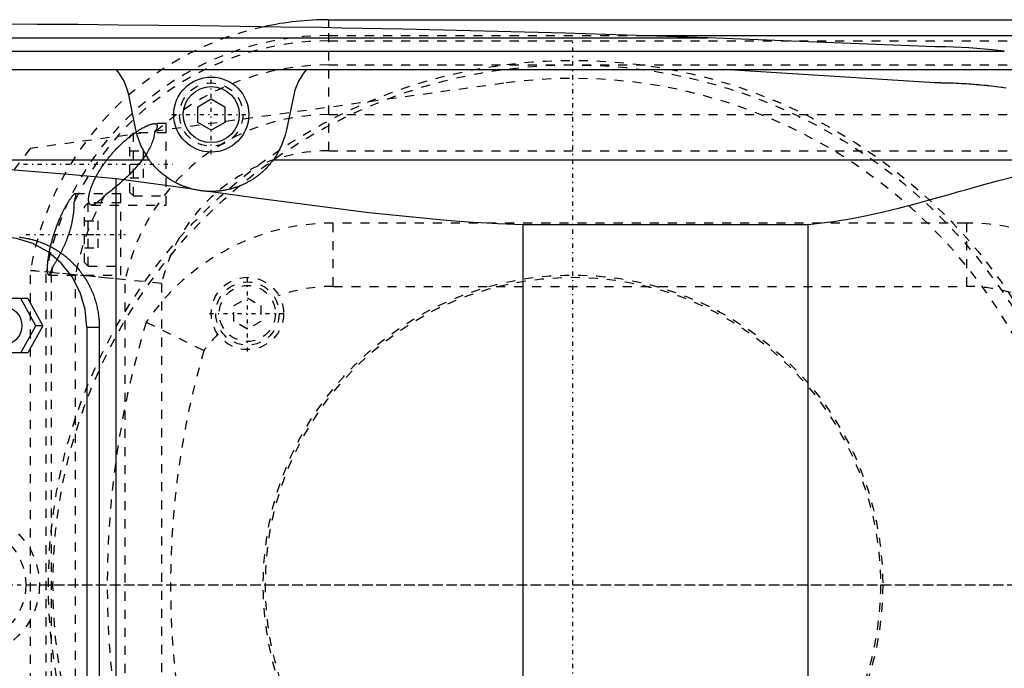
# Model space of a CAD drawing. Extents: x -502 to 168, y -90 to 90.
# Tile 9 of 13: x -261 to -152, y -9 to 63. Entities that reach past the tile are written whole.
import ezdxf

# ---------------------------------------------------------------- set-up
doc = ezdxf.new("R2010")
doc.units = 0
doc.linetypes.add('CENTER', pattern=[1.5, 0.45, -0.5, 0.05, -0.5])
doc.linetypes.add('DASHED', pattern=[2, 1, -1])
for name, color, linetype in [('AM_0', 7, 'CONTINUOUS'), ('AM_3', 7, 'DASHED'), ('AM_7', 7, 'CENTER')]:
    doc.layers.add(name, color=color, linetype=linetype)

msp = doc.modelspace()

# ---------------------------------------------------------------- linework, layer by layer
at = {"layer": 'AM_0', "color": 7, "linetype": 'CONTINUOUS'}
for p, q in [((-227, 62.5), (37, 62.5)), ((-227, 61.62), (-227, 62.5)), ((-331.04, 60.5), (-185.14, 60.5)), ((-192.66, 60.75), (37, 60.75)), ((-160, 59.5), (-185.14, 60.5)), ((-362.76, 59), (-152.3, 59)), ((-394.4, 57), (-142.93, 57)), ((-160, 55.5), (-183.32, 57)), ((-248.33, 50.31), (-249.12, 54.2)), ((-241.5, 52.87), (-240, 53.73)), ((-240, 53.73), (-238.5, 52.87)), ((-230.88, 54.2), (-231.67, 50.31)), ((-241.5, 51.13), (-241.5, 52.87)), ((-238.5, 52.87), (-238.5, 51.13)), ((-240, 50.27), (-241.5, 51.13)), ((-238.5, 51.13), (-240, 50.27)), ((-279.16, 47), (-246.87, 47)), ((-233.13, 47), (-142.19, 47)), ((-250.5, 44.92), (-242.28, 43.81)), ((-250.5, -44.92), (-250.5, 44.92)), ((-205.5, -39.86), (-205.5, 39.86)), ((-205.5, 39.86), (-174, 39.86)), ((-174, -39.86), (-174, 39.86)), ((-260.29, 31.65), (-264.41, 31.65)), ((-259.39, 28.65), (-261.06, 31.65)), ((-260.29, 31.65), (-258.61, 28.65)), ((-261.06, 25.65), (-259.39, 28.65)), ((-258.61, 28.65), (-260.29, 25.65)), ((-258.61, 28.65), (-259.39, 28.65)), ((-253.75, 28.5), (-252.38, 28.5)), ((-253.75, 28.5), (-253.75, -28.5)), ((-252.38, 28.5), (-252.38, -28.5)), ((-260.29, 25.65), (-264.41, 25.65))]:
    msp.add_line(p, q, dxfattribs=at)
for points in [[(-253.75, 28.5), (-253.93, 30.45), (-254.48, 32.33), (-255.38, 34.06), (-256.58, 35.57), (-258.04, 36.81), (-259.71, 37.74), (-261.52, 38.31), (-263.41, 38.5)], [(-262.82, 26.65), (-262.44, 26.69), (-262.08, 26.8), (-261.75, 26.99), (-261.45, 27.24), (-261.21, 27.54), (-261.04, 27.88), (-260.93, 28.26), (-260.89, 28.65), (-260.93, 29.04), (-261.04, 29.42), (-261.21, 29.76), (-261.45, 30.06), (-261.75, 30.31), (-262.08, 30.5), (-262.44, 30.61), (-262.82, 30.65)]]:
    msp.add_lwpolyline(points, dxfattribs=at)
for points in [[(-185.14, 60.5, 0), (-187.39, 60.58, 0), (-191.88, 60.72, 0), (-196.37, 60.86, 0), (-198.61, 60.93, 0), (-200.86, 61, 0), (-205.35, 61.12, 0), (-209.84, 61.24, 0), (-214.33, 61.34, 0), (-218.83, 61.44, 0), (-223.32, 61.53, 0), (-225.56, 61.58, 0), (-227.81, 61.62, 0), (-232.3, 61.69, 0), (-236.8, 61.76, 0), (-241.29, 61.82, 0), (-245.78, 61.87, 0), (-250.27, 61.91, 0), (-252.52, 61.93, 0), (-254.77, 61.95, 0), (-259.26, 61.97, 0), (-263.75, 61.99, 0), (-266, 62, 0)], [(-152.3, 59, 0), (-153.62, 59.16, 0), (-156.22, 59.38, 0), (-158.77, 59.49, 0), (-160, 59.5, 0)], [(-249.12, 54.2, 0), (-249.25, 54.71, 0), (-249.64, 55.69, 0), (-250.19, 56.59, 0), (-250.53, 57, 0)], [(-229.47, 57, 0), (-229.81, 56.59, 0), (-230.36, 55.69, 0), (-230.75, 54.71, 0), (-230.88, 54.2, 0)], [(-152.08, 54.93, 0), (-152.36, 54.97, 0), (-152.49, 54.99, 0), (-152.63, 55.01, 0), (-152.91, 55.05, 0), (-153.19, 55.08, 0), (-153.46, 55.11, 0), (-153.74, 55.15, 0), (-154.02, 55.18, 0), (-154.16, 55.19, 0), (-154.29, 55.21, 0), (-154.57, 55.23, 0), (-154.85, 55.26, 0), (-154.99, 55.27, 0), (-155.13, 55.29, 0), (-155.4, 55.31, 0), (-155.68, 55.33, 0), (-155.82, 55.34, 0), (-155.96, 55.35, 0), (-156.24, 55.37, 0), (-156.52, 55.39, 0), (-156.8, 55.41, 0), (-157.07, 55.42, 0), (-157.35, 55.44, 0), (-157.49, 55.44, 0), (-157.63, 55.45, 0), (-157.91, 55.46, 0), (-158.19, 55.47, 0), (-158.47, 55.48, 0), (-158.63, 55.48, 0), (-158.68, 55.48, 0), (-158.72, 55.49, 0), (-158.75, 55.49, 0), (-158.77, 55.49, 0), (-158.82, 55.49, 0), (-158.86, 55.49, 0), (-158.91, 55.49, 0), (-158.95, 55.49, 0), (-159, 55.49, 0), (-159.02, 55.49, 0), (-159.05, 55.49, 0), (-159.09, 55.49, 0), (-159.14, 55.49, 0), (-159.16, 55.49, 0), (-159.19, 55.49, 0), (-159.23, 55.49, 0), (-159.28, 55.5, 0), (-159.3, 55.5, 0), (-159.33, 55.5, 0), (-159.37, 55.5, 0), (-159.42, 55.5, 0), (-159.47, 55.5, 0), (-159.51, 55.5, 0), (-159.56, 55.5, 0), (-159.58, 55.5, 0), (-159.6, 55.5, 0), (-159.65, 55.5, 0), (-159.7, 55.5, 0), (-159.74, 55.5, 0), (-159.79, 55.5, 0), (-159.84, 55.5, 0), (-159.86, 55.5, 0), (-159.88, 55.5, 0), (-159.93, 55.5, 0), (-159.98, 55.5, 0), (-160, 55.5, 0)], [(-246.87, 47, 0), (-247.21, 47.5, 0), (-247.78, 48.57, 0), (-248.19, 49.72, 0), (-248.33, 50.31, 0)], [(-231.67, 50.31, 0), (-231.81, 49.72, 0), (-232.22, 48.57, 0), (-232.79, 47.5, 0), (-233.13, 47, 0)], [(-279.16, 47, 0), (-274.48, 46.77, 0), (-264.99, 46.16, 0), (-255.36, 45.37, 0), (-250.5, 44.92, 0)], [(-242.28, 43.81, 0), (-242.32, 43.82, 0), (-242.4, 43.85, 0), (-242.48, 43.87, 0), (-242.52, 43.88, 0), (-242.56, 43.9, 0), (-242.64, 43.92, 0), (-242.72, 43.95, 0), (-242.79, 43.97, 0), (-242.87, 44, 0), (-242.94, 44.03, 0), (-242.98, 44.04, 0), (-243.02, 44.05, 0), (-243.09, 44.08, 0), (-243.16, 44.11, 0), (-243.24, 44.14, 0), (-243.31, 44.17, 0), (-243.37, 44.2, 0), (-243.41, 44.21, 0), (-243.44, 44.23, 0), (-243.51, 44.26, 0), (-243.58, 44.29, 0), (-243.61, 44.3, 0), (-243.64, 44.32, 0), (-243.71, 44.35, 0), (-243.77, 44.38, 0), (-243.8, 44.4, 0), (-243.83, 44.41, 0), (-243.89, 44.44, 0), (-243.96, 44.48, 0), (-244.02, 44.51, 0), (-244.08, 44.54, 0), (-244.14, 44.57, 0), (-244.17, 44.59, 0), (-244.19, 44.61, 0), (-244.25, 44.64, 0), (-244.31, 44.67, 0), (-244.37, 44.71, 0), (-244.42, 44.74, 0), (-244.48, 44.78, 0), (-244.51, 44.79, 0), (-244.53, 44.81, 0), (-244.59, 44.84, 0), (-244.64, 44.88, 0), (-244.82, 45, 0), (-245.11, 45.21, 0), (-245.38, 45.42, 0), (-245.51, 45.53, 0), (-245.63, 45.63, 0), (-245.85, 45.83, 0), (-246.05, 46.03, 0), (-246.23, 46.22, 0), (-246.39, 46.39, 0), (-246.53, 46.55, 0), (-246.59, 46.63, 0), (-246.65, 46.7, 0), (-246.75, 46.83, 0), (-246.84, 46.95, 0), (-246.87, 47, 0)], [(-233.13, 47, 0), (-233.17, 46.93, 0), (-233.29, 46.78, 0), (-233.43, 46.61, 0), (-233.51, 46.51, 0), (-233.6, 46.41, 0), (-233.8, 46.19, 0), (-233.93, 46.05, 0), (-233.97, 46.01, 0), (-234.01, 45.97, 0), (-234.03, 45.95, 0), (-234.05, 45.93, 0), (-234.09, 45.89, 0), (-234.13, 45.85, 0), (-234.18, 45.81, 0), (-234.22, 45.76, 0), (-234.27, 45.72, 0), (-234.29, 45.7, 0), (-234.32, 45.68, 0), (-234.37, 45.64, 0), (-234.42, 45.59, 0), (-234.47, 45.55, 0), (-234.52, 45.5, 0), (-234.57, 45.46, 0), (-234.6, 45.44, 0), (-234.62, 45.42, 0), (-234.68, 45.37, 0), (-234.73, 45.33, 0), (-234.79, 45.28, 0), (-234.85, 45.24, 0), (-234.91, 45.2, 0), (-234.93, 45.17, 0), (-234.96, 45.15, 0), (-235.03, 45.11, 0), (-235.09, 45.06, 0), (-235.12, 45.04, 0), (-235.15, 45.02, 0), (-235.21, 44.98, 0), (-235.28, 44.93, 0), (-235.31, 44.91, 0), (-235.34, 44.89, 0), (-235.41, 44.84, 0), (-235.48, 44.8, 0), (-235.55, 44.76, 0), (-235.62, 44.72, 0), (-235.69, 44.67, 0), (-235.73, 44.65, 0), (-235.76, 44.63, 0), (-235.84, 44.59, 0), (-235.91, 44.55, 0), (-235.99, 44.51, 0), (-236.06, 44.47, 0), (-236.14, 44.43, 0), (-236.18, 44.41, 0), (-236.22, 44.39, 0), (-236.3, 44.35, 0), (-236.38, 44.31, 0), (-236.46, 44.27, 0), (-236.54, 44.23, 0), (-236.63, 44.2, 0), (-236.67, 44.18, 0), (-236.72, 44.16, 0), (-236.81, 44.12, 0), (-236.9, 44.09, 0), (-236.99, 44.05, 0), (-237.08, 44.02, 0), (-237.18, 43.98, 0), (-237.22, 43.97, 0), (-237.27, 43.95, 0), (-237.37, 43.92, 0), (-237.47, 43.89, 0), (-237.57, 43.86, 0), (-237.67, 43.83, 0), (-237.77, 43.8, 0), (-237.82, 43.78, 0), (-237.87, 43.77, 0), (-237.97, 43.75, 0), (-238.08, 43.72, 0), (-238.13, 43.71, 0), (-238.18, 43.7, 0), (-238.29, 43.67, 0), (-238.39, 43.65, 0), (-238.45, 43.64, 0), (-238.5, 43.63, 0), (-238.6, 43.62, 0), (-238.71, 43.6, 0), (-238.82, 43.58, 0), (-238.93, 43.57, 0), (-239.03, 43.56, 0), (-239.09, 43.55, 0), (-239.14, 43.54, 0), (-239.25, 43.53, 0), (-239.35, 43.52, 0), (-239.46, 43.52, 0), (-239.57, 43.51, 0), (-239.67, 43.51, 0), (-239.72, 43.5, 0), (-239.78, 43.5, 0), (-239.88, 43.5, 0), (-239.98, 43.5, 0), (-240.04, 43.5, 0)], [(-174, 39.86, 0), (-173.07, 39.94, 0), (-171.22, 40.17, 0), (-169.37, 40.47, 0), (-168.44, 40.64, 0), (-167.52, 40.83, 0), (-165.68, 41.25, 0), (-163.84, 41.7, 0), (-162.01, 42.18, 0), (-160.2, 42.68, 0), (-158.39, 43.18, 0), (-157.49, 43.44, 0), (-156.6, 43.69, 0), (-154.82, 44.19, 0), (-153.05, 44.67, 0), (-151.31, 45.13, 0), (-149.59, 45.57, 0), (-147.9, 45.96, 0), (-147.06, 46.15, 0), (-146.23, 46.32, 0), (-144.59, 46.63, 0), (-142.98, 46.89, 0), (-142.19, 47, 0)], [(-240.04, 43.5, 0), (-240.1, 43.5, 0), (-240.22, 43.5, 0), (-240.34, 43.51, 0), (-240.41, 43.51, 0), (-240.47, 43.51, 0), (-240.59, 43.52, 0), (-240.72, 43.53, 0), (-240.84, 43.54, 0), (-240.97, 43.56, 0), (-241.09, 43.57, 0), (-241.16, 43.58, 0), (-241.22, 43.59, 0), (-241.34, 43.61, 0), (-241.47, 43.63, 0), (-241.6, 43.65, 0), (-241.72, 43.68, 0), (-241.85, 43.7, 0), (-241.91, 43.72, 0), (-241.97, 43.73, 0), (-242.1, 43.76, 0), (-242.22, 43.8, 0), (-242.28, 43.81, 0)], [(-240.04, 43.5, 0), (-234.21, 42.69, 0), (-222.58, 41.18, 0), (-215.86, 40.49, 0), (-213.96, 40.33, 0), (-212.06, 40.19, 0), (-211.12, 40.12, 0), (-210.18, 40.07, 0), (-208.3, 39.97, 0), (-206.43, 39.89, 0), (-205.5, 39.86, 0)], [(-261.25, 38.44, 0), (-261.11, 38.43, 0), (-261.04, 38.42, 0), (-260.96, 38.41, 0), (-260.82, 38.39, 0), (-260.68, 38.37, 0), (-260.54, 38.34, 0), (-260.4, 38.31, 0), (-260.26, 38.28, 0), (-260.18, 38.27, 0), (-260.11, 38.25, 0), (-259.97, 38.22, 0), (-259.83, 38.18, 0), (-259.76, 38.17, 0), (-259.69, 38.15, 0), (-259.55, 38.11, 0), (-259.41, 38.07, 0), (-259.34, 38.04, 0), (-259.27, 38.02, 0), (-259.13, 37.97, 0), (-258.99, 37.93, 0), (-258.86, 37.88, 0), (-258.72, 37.82, 0), (-258.58, 37.77, 0), (-258.51, 37.74, 0), (-258.45, 37.71, 0), (-258.31, 37.65, 0), (-258.18, 37.59, 0), (-258.04, 37.53, 0), (-257.91, 37.47, 0), (-257.78, 37.4, 0), (-257.72, 37.37, 0), (-257.65, 37.33, 0), (-257.52, 37.26, 0), (-257.4, 37.19, 0), (-257.27, 37.12, 0), (-257.14, 37.04, 0), (-257.02, 36.96, 0), (-256.96, 36.92, 0), (-256.9, 36.88, 0), (-256.78, 36.8, 0), (-256.66, 36.72, 0), (-256.54, 36.64, 0), (-256.42, 36.55, 0), (-256.31, 36.47, 0), (-256.25, 36.42, 0), (-256.19, 36.38, 0), (-256.08, 36.29, 0), (-255.97, 36.2, 0), (-255.86, 36.1, 0), (-255.76, 36.01, 0), (-255.65, 35.92, 0), (-255.6, 35.87, 0), (-255.55, 35.82, 0), (-255.45, 35.72, 0), (-255.35, 35.63, 0), (-255.3, 35.58, 0), (-255.25, 35.53, 0), (-255.15, 35.43, 0), (-255.05, 35.33, 0), (-255.01, 35.27, 0), (-254.96, 35.22, 0), (-254.87, 35.12, 0), (-254.77, 35.01, 0), (-254.68, 34.9, 0), (-254.59, 34.79, 0), (-254.5, 34.67, 0), (-254.46, 34.62, 0), (-254.41, 34.56, 0), (-254.33, 34.44, 0), (-254.24, 34.33, 0), (-254.16, 34.21, 0), (-254.08, 34.09, 0), (-254, 33.97, 0), (-253.96, 33.9, 0), (-253.92, 33.84, 0), (-253.84, 33.72, 0), (-253.76, 33.59, 0), (-253.69, 33.46, 0), (-253.62, 33.33, 0), (-253.55, 33.2, 0), (-253.51, 33.14, 0), (-253.48, 33.07, 0), (-253.41, 32.94, 0), (-253.35, 32.81, 0), (-253.29, 32.67, 0), (-253.23, 32.54, 0), (-253.17, 32.4, 0), (-253.14, 32.33, 0), (-253.11, 32.27, 0), (-253.06, 32.13, 0), (-253, 31.99, 0), (-252.95, 31.85, 0), (-252.91, 31.71, 0), (-252.86, 31.57, 0), (-252.84, 31.5, 0), (-252.82, 31.43, 0), (-252.77, 31.29, 0), (-252.73, 31.14, 0), (-252.71, 31.07, 0), (-252.7, 31, 0), (-252.66, 30.86, 0), (-252.63, 30.71, 0), (-252.61, 30.64, 0), (-252.6, 30.57, 0), (-252.57, 30.43, 0), (-252.54, 30.28, 0), (-252.51, 30.14, 0), (-252.49, 30, 0), (-252.47, 29.85, 0), (-252.46, 29.78, 0), (-252.45, 29.71, 0), (-252.44, 29.56, 0), (-252.42, 29.42, 0), (-252.41, 29.28, 0), (-252.4, 29.14, 0), (-252.39, 28.99, 0), (-252.39, 28.92, 0), (-252.39, 28.85, 0), (-252.38, 28.71, 0), (-252.38, 28.57, 0), (-252.38, 28.5, 0)]]:
    msp.add_polyline3d(points, dxfattribs=at)
for radius in [4.15, 3.1]:
    msp.add_circle((-240, 52), radius, dxfattribs=at)
msp.add_arc((-227, 29), 33.5, 90, 102.3727, dxfattribs=at)
at = {"layer": 'AM_3', "color": 6, "linetype": 'DASHED'}
for p, q in [((-227, 48), (-227, 61.62)), ((-227, 60.75), (-192.66, 60.75)), ((-227, 60.15), (37, 60.15)), ((-227, 57.5), (-144.7, 57.5)), ((-207.66, 55.47), (-260.01, 48.25)), ((-227, 52), (37, 52)), ((-248.41, 50), (-248.28, 50.09)), ((-245, 51), (-246.28, 51)), ((-245, 42), (-245, 51)), ((-248.6, 50), (-249, 49.6)), ((-249, 43.4), (-249, 49.6)), ((-245, 50), (-248.6, 50)), ((-248.6, 43), (-248.6, 50)), ((-249, 48), (-247.5, 48)), ((-247.5, 45), (-247.5, 48)), ((-227, 48), (-124.84, 48)), ((-249, 46.5), (-247.5, 46.5)), ((-249, 45), (-247.5, 45)), ((-250, 43.25), (-255.04, 43.25)), ((-250, 34.25), (-250, 43.25)), ((-249, 43.4), (-248.6, 43)), ((-248.6, 43), (-245, 43)), ((-253.6, 42.25), (-254, 41.85)), ((-254, 35.65), (-254, 41.85)), ((-250, 42.25), (-253.6, 42.25)), ((-253.6, 35.25), (-253.6, 42.25)), ((-253.2, 42), (-245, 42)), ((-254, 40.25), (-252.5, 40.25)), ((-252.5, 37.25), (-252.5, 40.25)), ((-156.5, 40), (-226.5, 40)), ((-226.5, 33), (-226.5, 40)), ((-156.5, 40), (-156.5, 33)), ((-254, 38.75), (-252.5, 38.75)), ((-254, 37.25), (-252.5, 37.25)), ((-254, 35.65), (-253.6, 35.25)), ((-253.6, 35.25), (-250, 35.25)), ((-245.5, 33.33), (-260, 34.77)), ((-260, -34.77), (-260, 34.77)), ((-260, 34.77), (-258.14, 34.6)), ((-258.25, -34.61), (-258.25, 34.61)), ((-257.95, 34.25), (-250, 34.25)), ((-257.76, 34.57), (-249.5, 33.77)), ((-257.65, -34.56), (-257.65, 34.56)), ((-255, -34.32), (-255, 34.32)), ((-249.5, -33.77), (-249.5, 33.77)), ((-245.5, 33.33), (-245.5, -33.33)), ((-226.5, 33), (-156.5, 33)), ((-237.5, 30.87), (-236, 31.73)), ((-236, 31.73), (-234.5, 30.87)), ((-237.5, 29.13), (-237.5, 30.87)), ((-234.5, 30.87), (-234.5, 29.13)), ((-247.19, 29.03), (-240.82, 25.91)), ((-236, 28.27), (-237.5, 29.13)), ((-234.5, 29.13), (-236, 28.27))]:
    msp.add_line(p, q, dxfattribs=at)
for points in [[(-248.28, 50.09, 0), (-248.22, 50.13, 0), (-248.09, 50.22, 0), (-247.96, 50.3, 0), (-247.9, 50.34, 0), (-247.84, 50.38, 0), (-247.71, 50.45, 0), (-247.59, 50.52, 0), (-247.46, 50.59, 0), (-247.34, 50.65, 0), (-247.22, 50.71, 0), (-247.16, 50.74, 0), (-247.1, 50.77, 0), (-246.98, 50.82, 0), (-246.87, 50.86, 0), (-246.77, 50.9, 0), (-246.66, 50.93, 0), (-246.57, 50.96, 0), (-246.52, 50.97, 0), (-246.48, 50.98, 0), (-246.39, 50.99, 0), (-246.31, 51, 0), (-246.28, 51, 0)], [(-246.28, 51, 0), (-246.24, 51, 0), (-246.19, 50.99, 0), (-246.13, 50.98, 0), (-246.11, 50.97, 0), (-246.09, 50.96, 0), (-246.05, 50.94, 0), (-246.02, 50.91, 0), (-246, 50.87, 0), (-245.98, 50.83, 0), (-245.97, 50.77, 0), (-245.97, 50.75, 0), (-245.97, 50.72, 0), (-245.98, 50.65, 0), (-246, 50.58, 0), (-246.02, 50.5, 0), (-246.05, 50.42, 0), (-246.09, 50.33, 0), (-246.12, 50.28, 0), (-246.14, 50.24, 0), (-246.2, 50.14, 0), (-246.25, 50.04, 0), (-246.29, 49.98, 0)], [(-253.2, 42, 0), (-253.22, 42, 0), (-253.25, 42, 0), (-253.28, 42.01, 0), (-253.29, 42.01, 0), (-253.3, 42.01, 0), (-253.33, 42.02, 0), (-253.35, 42.04, 0), (-253.38, 42.05, 0), (-253.4, 42.07, 0), (-253.42, 42.09, 0), (-253.43, 42.1, 0), (-253.44, 42.11, 0), (-253.46, 42.13, 0), (-253.47, 42.16, 0), (-253.49, 42.19, 0), (-253.5, 42.22, 0), (-253.52, 42.26, 0), (-253.52, 42.28, 0), (-253.53, 42.3, 0), (-253.54, 42.34, 0), (-253.55, 42.38, 0), (-253.55, 42.41, 0), (-253.55, 42.43, 0), (-253.56, 42.48, 0), (-253.56, 42.53, 0), (-253.56, 42.55, 0), (-253.56, 42.58, 0), (-253.56, 42.64, 0), (-253.56, 42.69, 0), (-253.56, 42.75, 0), (-253.55, 42.82, 0), (-253.54, 42.88, 0), (-253.54, 42.92, 0), (-253.53, 42.95, 0), (-253.52, 43.02, 0), (-253.51, 43.09, 0), (-253.5, 43.16, 0), (-253.48, 43.23, 0), (-253.46, 43.31, 0), (-253.46, 43.35, 0), (-253.45, 43.38, 0), (-253.42, 43.46, 0), (-253.4, 43.54, 0), (-253.38, 43.62, 0), (-253.35, 43.7, 0), (-253.33, 43.78, 0), (-253.31, 43.82, 0), (-253.3, 43.87, 0), (-253.27, 43.95, 0), (-253.24, 44.03, 0), (-253.21, 44.12, 0), (-253.17, 44.21, 0), (-253.13, 44.3, 0), (-253.12, 44.34, 0), (-253.1, 44.39, 0), (-253.06, 44.48, 0), (-253.02, 44.57, 0), (-252.98, 44.66, 0), (-252.93, 44.75, 0), (-252.89, 44.85, 0), (-252.86, 44.89, 0), (-252.84, 44.94, 0), (-252.79, 45.04, 0), (-252.74, 45.13, 0), (-252.72, 45.18, 0), (-252.69, 45.22, 0), (-252.64, 45.32, 0), (-252.59, 45.42, 0), (-252.56, 45.46, 0), (-252.53, 45.51, 0), (-252.48, 45.61, 0), (-252.42, 45.7, 0), (-252.36, 45.8, 0), (-252.3, 45.89, 0), (-252.24, 45.99, 0), (-252.21, 46.03, 0), (-252.18, 46.08, 0), (-252.12, 46.17, 0), (-252.06, 46.27, 0), (-252, 46.36, 0), (-251.93, 46.45, 0), (-251.87, 46.54, 0), (-251.84, 46.59, 0), (-251.81, 46.63, 0), (-251.74, 46.72, 0), (-251.68, 46.81, 0), (-251.61, 46.9, 0), (-251.54, 46.98, 0), (-251.48, 47.07, 0), (-251.45, 47.11, 0), (-251.41, 47.15, 0), (-251.35, 47.23, 0), (-251.28, 47.32, 0), (-251.21, 47.4, 0), (-251.15, 47.48, 0), (-251.08, 47.56, 0), (-251.04, 47.6, 0), (-251.01, 47.64, 0), (-250.94, 47.72, 0), (-250.87, 47.8, 0), (-250.79, 47.88, 0), (-250.72, 47.96, 0), (-250.65, 48.04, 0), (-250.61, 48.08, 0), (-250.57, 48.12, 0), (-250.5, 48.2, 0), (-250.42, 48.28, 0), (-250.39, 48.32, 0), (-250.35, 48.36, 0), (-250.27, 48.43, 0), (-250.2, 48.51, 0), (-250.16, 48.55, 0), (-250.12, 48.58, 0), (-250.04, 48.66, 0), (-249.97, 48.73, 0), (-249.89, 48.8, 0), (-249.81, 48.87, 0), (-249.74, 48.95, 0), (-249.7, 48.98, 0), (-249.66, 49.02, 0), (-249.58, 49.08, 0), (-249.5, 49.15, 0), (-249.42, 49.22, 0), (-249.35, 49.28, 0), (-249.27, 49.35, 0), (-249.23, 49.38, 0), (-249.19, 49.41, 0), (-249.11, 49.48, 0), (-249.04, 49.54, 0), (-249, 49.57, 0)], [(-249, 49.57, 0), (-248.9, 49.64, 0), (-248.7, 49.79, 0), (-248.51, 49.93, 0), (-248.41, 50, 0)], [(-246.29, 49.98, 0), (-246.29, 49.93, 0), (-246.3, 49.81, 0), (-246.32, 49.69, 0), (-246.33, 49.63, 0), (-246.34, 49.57, 0), (-246.36, 49.44, 0), (-246.4, 49.31, 0), (-246.44, 49.18, 0), (-246.48, 49.04, 0), (-246.53, 48.91, 0), (-246.56, 48.84, 0), (-246.59, 48.77, 0), (-246.65, 48.63, 0), (-246.71, 48.48, 0), (-246.78, 48.34, 0), (-246.86, 48.2, 0), (-246.93, 48.05, 0), (-246.98, 47.98, 0), (-247.02, 47.91, 0), (-247.1, 47.76, 0), (-247.19, 47.62, 0), (-247.24, 47.55, 0)], [(-247.24, 47.55, 0), (-247.26, 47.52, 0), (-247.29, 47.47, 0), (-247.33, 47.42, 0), (-247.34, 47.39, 0), (-247.36, 47.37, 0), (-247.4, 47.32, 0), (-247.43, 47.27, 0), (-247.56, 47.09, 0), (-247.79, 46.79, 0), (-247.91, 46.64, 0), (-248.03, 46.5, 0), (-248.27, 46.21, 0), (-248.52, 45.93, 0), (-248.78, 45.66, 0), (-249.04, 45.39, 0), (-249.3, 45.13, 0), (-249.44, 45, 0), (-249.57, 44.88, 0), (-249.84, 44.63, 0), (-250.11, 44.39, 0), (-250.38, 44.15, 0), (-250.65, 43.93, 0), (-250.91, 43.71, 0), (-251.04, 43.6, 0), (-251.18, 43.5, 0), (-251.43, 43.3, 0), (-251.69, 43.11, 0), (-251.81, 43.02, 0)], [(-255.04, 43.25, 0), (-255.04, 43.25, 0), (-255.06, 43.25, 0), (-255.08, 43.24, 0), (-255.09, 43.24, 0), (-255.09, 43.23, 0), (-255.12, 43.22, 0), (-255.14, 43.21, 0), (-255.16, 43.19, 0), (-255.19, 43.17, 0), (-255.21, 43.14, 0), (-255.22, 43.13, 0), (-255.24, 43.12, 0), (-255.27, 43.09, 0), (-255.3, 43.05, 0), (-255.33, 43.02, 0), (-255.36, 42.98, 0), (-255.4, 42.94, 0), (-255.41, 42.92, 0), (-255.43, 42.89, 0), (-255.47, 42.85, 0), (-255.5, 42.8, 0), (-255.52, 42.77, 0), (-255.54, 42.75, 0), (-255.58, 42.69, 0), (-255.62, 42.64, 0), (-255.64, 42.61, 0), (-255.66, 42.58, 0), (-255.7, 42.52, 0), (-255.74, 42.46, 0), (-255.78, 42.39, 0), (-255.82, 42.33, 0), (-255.86, 42.26, 0), (-255.88, 42.23, 0), (-255.9, 42.19, 0), (-255.94, 42.12, 0), (-255.99, 42.05, 0), (-256.03, 41.98, 0), (-256.07, 41.9, 0), (-256.11, 41.82, 0), (-256.14, 41.78, 0), (-256.16, 41.74, 0), (-256.2, 41.66, 0), (-256.25, 41.58, 0), (-256.29, 41.49, 0), (-256.34, 41.4, 0), (-256.38, 41.31, 0), (-256.41, 41.27, 0), (-256.43, 41.22, 0), (-256.48, 41.12, 0), (-256.52, 41.03, 0), (-256.57, 40.93, 0), (-256.62, 40.83, 0), (-256.66, 40.73, 0), (-256.68, 40.68, 0), (-256.71, 40.63, 0), (-256.75, 40.53, 0), (-256.8, 40.42, 0), (-256.84, 40.32, 0), (-256.89, 40.21, 0), (-256.93, 40.11, 0), (-256.95, 40.05, 0), (-256.97, 40, 0), (-257.02, 39.89, 0), (-257.06, 39.78, 0), (-257.08, 39.73, 0), (-257.1, 39.67, 0), (-257.14, 39.56, 0), (-257.18, 39.45, 0), (-257.2, 39.4, 0), (-257.22, 39.34, 0), (-257.26, 39.23, 0), (-257.3, 39.12, 0), (-257.34, 39.02, 0), (-257.37, 38.91, 0), (-257.41, 38.8, 0), (-257.43, 38.74, 0), (-257.44, 38.69, 0), (-257.48, 38.58, 0), (-257.51, 38.47, 0), (-257.55, 38.35, 0), (-257.58, 38.24, 0), (-257.61, 38.13, 0), (-257.63, 38.07, 0), (-257.64, 38.01, 0), (-257.67, 37.9, 0), (-257.7, 37.79, 0), (-257.73, 37.67, 0), (-257.76, 37.56, 0), (-257.79, 37.45, 0), (-257.8, 37.39, 0), (-257.82, 37.33, 0), (-257.84, 37.22, 0), (-257.87, 37.11, 0), (-257.89, 37, 0), (-257.91, 36.89, 0), (-257.93, 36.79, 0), (-257.94, 36.73, 0), (-257.95, 36.68, 0), (-257.97, 36.57, 0), (-257.99, 36.47, 0), (-258.01, 36.37, 0), (-258.02, 36.27, 0), (-258.04, 36.17, 0), (-258.05, 36.13, 0), (-258.05, 36.08, 0), (-258.07, 35.99, 0), (-258.08, 35.9, 0), (-258.08, 35.85, 0), (-258.09, 35.81, 0), (-258.1, 35.72, 0), (-258.11, 35.64, 0), (-258.11, 35.6, 0), (-258.12, 35.56, 0), (-258.12, 35.48, 0), (-258.13, 35.4, 0), (-258.14, 35.32, 0), (-258.14, 35.25, 0), (-258.15, 35.17, 0), (-258.15, 35.14, 0), (-258.15, 35.1, 0), (-258.15, 35.03, 0), (-258.15, 34.97, 0), (-258.15, 34.9, 0), (-258.15, 34.84, 0), (-258.15, 34.78, 0), (-258.15, 34.76, 0), (-258.15, 34.73, 0), (-258.15, 34.68, 0), (-258.14, 34.63, 0), (-258.14, 34.6, 0)], [(-255.14, 42.35, 0), (-255.13, 42.4, 0), (-255.1, 42.49, 0), (-255.08, 42.58, 0), (-255.06, 42.62, 0), (-255.05, 42.66, 0), (-255.03, 42.74, 0), (-255.02, 42.81, 0), (-255, 42.88, 0), (-254.99, 42.94, 0), (-254.98, 43, 0), (-254.97, 43.02, 0), (-254.97, 43.05, 0), (-254.97, 43.09, 0), (-254.97, 43.13, 0), (-254.97, 43.17, 0), (-254.98, 43.19, 0), (-254.98, 43.22, 0), (-254.99, 43.23, 0), (-255, 43.23, 0), (-255.01, 43.24, 0), (-255.03, 43.25, 0), (-255.04, 43.25, 0)], [(-251.81, 43.02, 0), (-251.86, 42.97, 0), (-251.95, 42.87, 0), (-252.04, 42.78, 0), (-252.09, 42.74, 0), (-252.13, 42.69, 0), (-252.22, 42.61, 0), (-252.3, 42.53, 0), (-252.39, 42.45, 0), (-252.47, 42.38, 0), (-252.56, 42.31, 0), (-252.6, 42.28, 0), (-252.64, 42.25, 0), (-252.71, 42.2, 0), (-252.79, 42.15, 0), (-252.86, 42.11, 0), (-252.93, 42.07, 0), (-253, 42.04, 0), (-253.03, 42.03, 0), (-253.06, 42.02, 0), (-253.12, 42.01, 0), (-253.18, 42, 0), (-253.2, 42, 0)], [(-257.54, 35.15, 0), (-257.52, 35.17, 0), (-257.49, 35.22, 0), (-257.46, 35.27, 0), (-257.45, 35.29, 0), (-257.43, 35.31, 0), (-257.4, 35.36, 0), (-257.37, 35.41, 0), (-257.34, 35.46, 0), (-257.31, 35.52, 0), (-257.27, 35.57, 0), (-257.26, 35.6, 0), (-257.24, 35.62, 0), (-257.21, 35.68, 0), (-257.18, 35.73, 0), (-257.14, 35.79, 0), (-257.11, 35.84, 0), (-257.08, 35.9, 0), (-257.06, 35.93, 0), (-257.04, 35.96, 0), (-257.01, 36.02, 0), (-256.97, 36.08, 0), (-256.96, 36.11, 0), (-256.94, 36.14, 0), (-256.91, 36.2, 0), (-256.87, 36.26, 0), (-256.86, 36.29, 0), (-256.84, 36.32, 0), (-256.8, 36.38, 0), (-256.77, 36.45, 0), (-256.74, 36.51, 0), (-256.7, 36.57, 0), (-256.67, 36.64, 0), (-256.65, 36.67, 0), (-256.63, 36.7, 0), (-256.6, 36.77, 0), (-256.56, 36.84, 0), (-256.53, 36.9, 0), (-256.5, 36.97, 0), (-256.46, 37.04, 0), (-256.45, 37.07, 0), (-256.43, 37.11, 0), (-256.4, 37.18, 0), (-256.36, 37.25, 0), (-256.33, 37.32, 0), (-256.3, 37.39, 0), (-256.26, 37.46, 0), (-256.25, 37.5, 0), (-256.23, 37.53, 0), (-256.2, 37.6, 0), (-256.17, 37.68, 0), (-256.13, 37.75, 0), (-256.1, 37.82, 0), (-256.07, 37.9, 0), (-256.06, 37.93, 0), (-256.04, 37.97, 0), (-256.01, 38.05, 0), (-255.98, 38.12, 0), (-255.95, 38.2, 0), (-255.92, 38.27, 0), (-255.89, 38.35, 0), (-255.88, 38.39, 0), (-255.87, 38.42, 0), (-255.84, 38.5, 0), (-255.81, 38.58, 0), (-255.8, 38.61, 0), (-255.78, 38.65, 0), (-255.76, 38.73, 0), (-255.73, 38.81, 0), (-255.72, 38.85, 0), (-255.7, 38.88, 0), (-255.68, 38.96, 0), (-255.66, 39.04, 0), (-255.63, 39.12, 0), (-255.61, 39.19, 0), (-255.59, 39.27, 0), (-255.57, 39.31, 0), (-255.56, 39.35, 0), (-255.54, 39.43, 0), (-255.52, 39.51, 0), (-255.5, 39.58, 0), (-255.48, 39.66, 0), (-255.46, 39.74, 0), (-255.45, 39.78, 0), (-255.44, 39.81, 0), (-255.42, 39.89, 0), (-255.41, 39.97, 0), (-255.39, 40.04, 0), (-255.37, 40.12, 0), (-255.36, 40.2, 0), (-255.35, 40.23, 0), (-255.34, 40.27, 0), (-255.33, 40.35, 0), (-255.32, 40.42, 0), (-255.3, 40.49, 0), (-255.29, 40.57, 0), (-255.28, 40.64, 0), (-255.27, 40.68, 0), (-255.27, 40.71, 0), (-255.26, 40.78, 0), (-255.25, 40.86, 0), (-255.24, 40.93, 0), (-255.23, 41, 0), (-255.22, 41.07, 0), (-255.21, 41.1, 0), (-255.21, 41.13, 0), (-255.2, 41.2, 0), (-255.2, 41.27, 0), (-255.19, 41.3, 0), (-255.19, 41.34, 0), (-255.18, 41.4, 0), (-255.18, 41.47, 0), (-255.18, 41.5, 0), (-255.17, 41.53, 0), (-255.17, 41.59, 0), (-255.16, 41.66, 0), (-255.16, 41.72, 0), (-255.16, 41.78, 0), (-255.15, 41.84, 0), (-255.15, 41.87, 0), (-255.15, 41.9, 0), (-255.15, 41.95, 0), (-255.15, 42.01, 0), (-255.15, 42.06, 0), (-255.15, 42.12, 0), (-255.14, 42.17, 0), (-255.14, 42.2, 0), (-255.14, 42.22, 0), (-255.14, 42.28, 0), (-255.14, 42.33, 0), (-255.14, 42.35, 0)], [(-257.76, 34.57, 0), (-257.76, 34.58, 0), (-257.75, 34.61, 0), (-257.74, 34.63, 0), (-257.73, 34.65, 0), (-257.72, 34.66, 0), (-257.71, 34.69, 0), (-257.7, 34.72, 0), (-257.69, 34.75, 0), (-257.67, 34.78, 0), (-257.66, 34.81, 0), (-257.66, 34.83, 0), (-257.65, 34.84, 0), (-257.64, 34.88, 0), (-257.62, 34.91, 0), (-257.61, 34.95, 0), (-257.6, 34.98, 0), (-257.58, 35.02, 0), (-257.58, 35.04, 0), (-257.57, 35.05, 0), (-257.56, 35.09, 0), (-257.54, 35.13, 0), (-257.54, 35.15, 0)], [(-258.14, 34.6, 0), (-258.14, 34.58, 0), (-258.13, 34.55, 0), (-258.12, 34.51, 0), (-258.11, 34.5, 0), (-258.11, 34.48, 0), (-258.1, 34.45, 0), (-258.09, 34.42, 0), (-258.07, 34.4, 0), (-258.06, 34.37, 0), (-258.05, 34.35, 0), (-258.05, 34.34, 0), (-258.04, 34.33, 0), (-258.03, 34.31, 0), (-258.02, 34.3, 0), (-258.01, 34.28, 0), (-258, 34.27, 0), (-257.99, 34.26, 0), (-257.98, 34.26, 0), (-257.98, 34.26, 0), (-257.97, 34.25, 0), (-257.95, 34.25, 0), (-257.95, 34.25, 0)], [(-257.95, 34.25, 0), (-257.94, 34.25, 0), (-257.93, 34.25, 0), (-257.92, 34.26, 0), (-257.92, 34.26, 0), (-257.91, 34.26, 0), (-257.9, 34.27, 0), (-257.89, 34.28, 0), (-257.88, 34.29, 0), (-257.87, 34.31, 0), (-257.86, 34.32, 0), (-257.86, 34.33, 0), (-257.85, 34.34, 0), (-257.84, 34.36, 0), (-257.83, 34.38, 0), (-257.82, 34.4, 0), (-257.81, 34.43, 0), (-257.8, 34.46, 0), (-257.79, 34.47, 0), (-257.79, 34.49, 0), (-257.78, 34.52, 0), (-257.77, 34.55, 0), (-257.76, 34.57, 0)]]:
    msp.add_polyline3d(points, dxfattribs=at)
for centre, radius in [((-200, 0), 58), ((-200, 0), 57.5), ((-240, 52), 3.5), ((-236, 30), 4), ((-200, 0), 34.25), ((-200, 0), 34.25), ((-200, 0), 34), ((-236, 30), 3.5), ((-236, 30), 3.1), ((-267, 0), 8), ((-267, 0), 6.5)]:
    msp.add_circle(centre, radius, dxfattribs=at)
for centre, radius, start, end in [((-227, 29), 33.5, 102.3727, 170.0884), ((-227, 29), 31.75, 90, 169.8183), ((-227, 29), 31.15, 90, 154.6231), ((-227, 29), 28.5, 90, 132.589), ((-200, 0), 56, 262.1432, 97.8568), ((-227, 29), 23, 90, 168.0313), ((-200, 0), 77, 141.1986, 158.6763), ((-227, 29), 19, 90, 166.8264), ((-227, 29), 28.5, 150.5382, 169.2518), ((-226.5, 15), 25, 90, 145.8727), ((-156.5, 15), 25, 28.7568, 90), ((-227, 29), 31.15, 168.6132, 169.7204), ((-226.5, 15), 18, 90, 109.5249), ((-156.5, 15), 18, 61.5136, 90), ((-151.5, 0), 100, 163.1266, 196.8734), ((-226.5, 15), 18, 135.17, 142.6994), ((-151.5, 0), 93, 163.8245, 196.1755)]:
    msp.add_arc(centre, radius, start, end, dxfattribs=at)
at = {"layer": 'AM_7', "color": 4, "linetype": 'CENTER'}
for p, q in [((-200, -60.38), (-200, 60.38)), ((-200, -58.8), (-200, 58.8)), ((-240, 47.64), (-240, 56.36)), ((-244.36, 52), (-235.64, 52)), ((-260.75, 46.5), (-244.25, 46.5)), ((-260.5, 38.75), (-249.5, 38.75)), ((-236, 25.8), (-236, 34.2)), ((-240.2, 30), (-231.8, 30)), ((-275.4, 0), (-141.2, 0)), ((-260.38, 0), (-139.62, 0))]:
    msp.add_line(p, q, dxfattribs=at)

doc.saveas('drawing.dxf')
